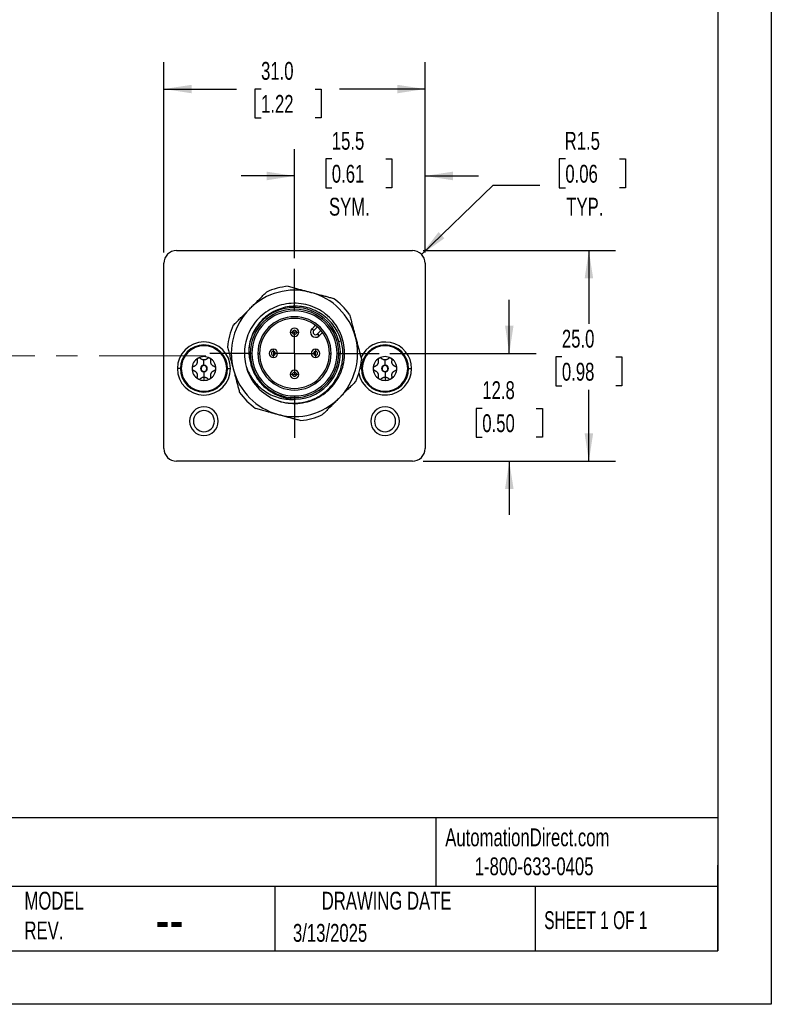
# Model space of a CAD drawing. Header units: millimetres. Extents: x 0 to 279, y 0 to 216.
# Tile 3 of 4: x 190 to 279, y 0 to 117. Entities that reach past the tile are written whole.
import ezdxf

# ---------------------------------------------------------------- set-up
doc = ezdxf.new("R2010")
doc.units = ezdxf.units.MM
doc.linetypes.add('CENTERX2', pattern=[20.32, 12.7, -2.54, 2.54, -2.54])
doc.layers.add('CENTER', color=40, linetype='CENTERX2')
doc.layers.add('DIMENSIONS', color=140, linetype='Continuous', lineweight=25)
doc.layers.add('TEXT', color=140, linetype='Continuous', lineweight=25)
doc.styles.add('SLDTEXTSTYLE0', font='TXT', dxfattribs={"width": 0.7})
doc.styles.add('SLDTEXTSTYLE1', font='TXT', dxfattribs={"width": 0.65})
doc.dimstyles.new('SLDDIMSTYLE0', dxfattribs={"dimtxt": 2.158008, "dimasz": 3.302, "dimexe": 0, "dimexo": 0.0625, "dimgap": 0.539502, "dimtad": 0, "dimtih": 1, "dimtoh": 1, "dimdec": 1, "dimrnd": 1e-09, "dimzin": 12, "dimdsep": 46, "dimtxsty": 'SLDTEXTSTYLE0', "dimsah": 1, "dimcen": 0.09, "dimadec": 0, "dimazin": 3, "dimtfac": 1, "dimtdec": 1, "dimtmove": 0, "dimatfit": 0, "dimfxl": 0, "dimfrac": 2, "dimtolj": 1, "dimtzin": 12, "dimarcsym": 0})
doc.dimstyles.new('SLDDIMSTYLE1', dxfattribs={"dimtxt": 2.158008, "dimasz": 3.302, "dimexe": 0, "dimexo": 0.0625, "dimgap": 0.539502, "dimtad": 0, "dimtih": 1, "dimtoh": 1, "dimdec": 1, "dimrnd": 1e-09, "dimzin": 4, "dimdsep": 46, "dimtxsty": 'SLDTEXTSTYLE0', "dimsah": 1, "dimcen": 0.09, "dimadec": 0, "dimazin": 1, "dimtfac": 1, "dimtdec": 1, "dimtofl": 0, "dimtmove": 0, "dimatfit": 3, "dimfxl": 0, "dimfrac": 2, "dimtolj": 1, "dimtzin": 12, "dimarcsym": 0})
doc.dimstyles.new('SLDDIMSTYLE2', dxfattribs={"dimtxt": 2.158008, "dimasz": 3.302, "dimexe": 0, "dimexo": 0.0625, "dimgap": 0.539502, "dimtad": 0, "dimtih": 1, "dimtoh": 1, "dimdec": 1, "dimrnd": 1e-09, "dimzin": 12, "dimdsep": 46, "dimtxsty": 'SLDTEXTSTYLE0', "dimsah": 1, "dimcen": 0, "dimadec": 0, "dimazin": 3, "dimtfac": 1, "dimtdec": 1, "dimtofl": 0, "dimtmove": 0, "dimatfit": 3, "dimfxl": 0, "dimfrac": 2, "dimtolj": 1, "dimtzin": 12, "dimarcsym": 0})

# ---------------------------------------------------------------- blocks, each defined once
blk = doc.blocks.new('_D')
at = {"layer": 'DIMENSIONS'}
for p, q in [((222.79, 88.58), (222.79, 101.51)), ((238.29, 89.24), (238.29, 101.51)), ((227.22, 100.35), (226.5, 100.35)), ((226.5, 100.35), (226.5, 96.92)), ((233.64, 100.35), (234.36, 100.35)), ((234.36, 100.35), (234.36, 96.92)), ((222.79, 98.33), (216.44, 98.33)), ((238.29, 98.33), (244.64, 98.33)), ((226.5, 96.92), (227.22, 96.92)), ((234.36, 96.92), (233.64, 96.92))]:
    blk.add_line(p, q, dxfattribs=at)
for points in [[(222.79, 98.33), (219.49, 98.84), (219.49, 97.82)], [(238.29, 98.33), (241.6, 97.82), (241.6, 98.84)]]:
    blk.add_solid(points, dxfattribs=at)
at = {"layer": 'DIMENSIONS', "char_height": 2.117, "attachment_point": 1, "style": 'SLDTEXTSTYLE0'}
for s, insert in [('15.5', (227.22, 103.56)), ('0.61', (227.22, 99.65)), ('SYM.', (226.89, 95.74))]:
    blk.add_mtext(s, dxfattribs=dict(at, insert=insert))
blk = doc.blocks.new('_D_1')
at = {"layer": 'DIMENSIONS'}
for p, q in [((248.29, 77.27), (248.29, 83.62)), ((234.1, 77.27), (251.47, 77.27)), ((245.09, 70.74), (244.36, 70.74)), ((244.36, 70.74), (244.36, 67.32)), ((251.5, 70.74), (252.22, 70.74)), ((252.22, 70.74), (252.22, 67.32)), ((244.36, 67.32), (245.09, 67.32)), ((252.22, 67.32), (251.5, 67.32)), ((238.06, 64.47), (251.47, 64.47)), ((248.29, 64.47), (248.29, 58.12))]:
    blk.add_line(p, q, dxfattribs=at)
for points in [[(248.29, 77.27), (248.8, 80.57), (247.79, 80.57)], [(248.29, 64.47), (247.79, 61.17), (248.8, 61.17)]]:
    blk.add_solid(points, dxfattribs=at)
at = {"layer": 'DIMENSIONS', "char_height": 2.117, "attachment_point": 1, "style": 'SLDTEXTSTYLE0'}
for s, insert in [('12.8', (245.09, 73.96)), ('0.50', (245.09, 70.04))]:
    blk.add_mtext(s, dxfattribs=dict(at, insert=insert))
blk = doc.blocks.new('_D_2')
at = {"layer": 'DIMENSIONS'}
for p, q in [((238.06, 89.47), (260.92, 89.47)), ((257.74, 89.47), (257.74, 80.77)), ((254.54, 76.85), (253.81, 76.85)), ((253.81, 76.85), (253.81, 73.42)), ((260.95, 76.85), (261.67, 76.85)), ((261.67, 76.85), (261.67, 73.42)), ((253.81, 73.42), (254.54, 73.42)), ((257.74, 64.47), (257.74, 72.94)), ((261.67, 73.42), (260.95, 73.42)), ((238.06, 64.47), (260.92, 64.47))]:
    blk.add_line(p, q, dxfattribs=at)
for points in [[(257.74, 89.47), (257.24, 86.17), (258.25, 86.17)], [(257.74, 64.47), (258.25, 67.77), (257.24, 67.77)]]:
    blk.add_solid(points, dxfattribs=at)
at = {"layer": 'DIMENSIONS', "char_height": 2.117, "attachment_point": 1, "style": 'SLDTEXTSTYLE0'}
for s, insert in [('25.0', (254.54, 80.07)), ('0.98', (254.54, 76.15))]:
    blk.add_mtext(s, dxfattribs=dict(at, insert=insert))
blk = doc.blocks.new('_D_3')
at = {"layer": 'DIMENSIONS'}
for p, q in [((207.29, 89.24), (207.29, 111.82)), ((238.29, 89.24), (238.29, 111.82)), ((207.29, 108.65), (215.89, 108.65)), ((218.82, 108.65), (218.09, 108.65)), ((218.09, 108.65), (218.09, 105.22)), ((225.23, 108.65), (225.95, 108.65)), ((225.95, 108.65), (225.95, 105.22)), ((238.29, 108.65), (228.15, 108.65)), ((218.09, 105.22), (218.82, 105.22)), ((225.95, 105.22), (225.23, 105.22))]:
    blk.add_line(p, q, dxfattribs=at)
for points in [[(207.29, 108.65), (210.6, 108.14), (210.6, 109.15)], [(238.29, 108.65), (234.99, 109.15), (234.99, 108.14)]]:
    blk.add_solid(points, dxfattribs=at)
at = {"layer": 'DIMENSIONS', "char_height": 2.117, "attachment_point": 1, "style": 'SLDTEXTSTYLE0'}
for s, insert in [('31.0', (218.82, 111.86)), ('1.22', (218.82, 107.94))]:
    blk.add_mtext(s, dxfattribs=dict(at, insert=insert))
blk = doc.blocks.new('_D_4')
at = {"layer": 'DIMENSIONS'}
for p, q in [((254.95, 100.35), (254.23, 100.35)), ((254.23, 100.35), (254.23, 96.92)), ((261.37, 100.35), (262.09, 100.35)), ((262.09, 100.35), (262.09, 96.92)), ((237.87, 89.01), (246.36, 97.22)), ((246.36, 97.22), (251.92, 97.22)), ((254.23, 96.92), (254.95, 96.92)), ((262.09, 96.92), (261.37, 96.92))]:
    blk.add_line(p, q, dxfattribs=at)
blk.add_solid([(237.87, 89.01), (240.6, 90.94), (239.89, 91.67)], dxfattribs=at)
at = {"layer": 'DIMENSIONS', "char_height": 2.117, "attachment_point": 1, "style": 'SLDTEXTSTYLE0'}
for s, insert in [('R1.5', (254.87, 103.56)), ('0.06', (254.95, 99.65)), ('TYP.', (255.06, 95.74))]:
    blk.add_mtext(s, dxfattribs=dict(at, insert=insert))
blk = doc.blocks.new('SW_CENTERMARKSYMBOL_0')
at = {"layer": 'CENTER', "color": 0}
for p, q in [((0, 5.08), (0, 10.04)), ((0, 0), (0, 2.54)), ((-5.08, 0), (-10.04, 0)), ((0, 0), (-2.54, 0)), ((0, 0), (0, -2.54)), ((0, 0), (2.54, 0)), ((5.08, 0), (10.04, 0)), ((0, -5.08), (0, -10.04))]:
    blk.add_line(p, q, dxfattribs=at)

msp = doc.modelspace()

# ---------------------------------------------------------------- linework, layer by layer
at = {"color": 7, "linetype": 'Continuous'}
for p, q in [((279.4, 215.9), (279.4, 0)), ((279.4, 0), (0, 0))]:
    msp.add_line(p, q, dxfattribs=at)
for p, q in [((208.79, 89.47), (236.79, 89.47)), ((207.29, 65.97), (207.29, 87.97)), ((238.29, 87.97), (238.29, 65.97)), ((222.29, 79.77), (222.55, 79.77)), ((223.04, 79.77), (222.55, 79.77)), ((223.04, 79.77), (223.29, 79.77)), ((224.88, 80.2), (225.27, 80.6)), ((224.88, 80.2), (225.09, 79.99)), ((225.51, 80.41), (225.09, 79.99)), ((225.7, 79.33), (225.5, 79.56)), ((225.52, 79.57), (225.93, 79.99)), ((225.52, 79.57), (225.73, 79.36)), ((226.12, 79.75), (225.73, 79.36)), ((228.06, 78.68), (228.33, 78.75)), ((212.04, 78.27), (212.04, 78.17)), ((217.74, 77.27), (217.54, 77.27)), ((218.44, 77.27), (218.64, 77.27)), ((220.29, 77.51), (220.29, 77.77)), ((220.29, 77.51), (220.29, 77.03)), ((225.29, 77.77), (225.29, 77.51)), ((225.29, 77.03), (225.29, 77.51)), ((226.94, 77.27), (227.14, 77.27)), ((228.04, 77.27), (227.84, 77.27)), ((233.54, 78.27), (233.54, 78.17)), ((212.04, 75.87), (212.04, 76.49)), ((220.29, 76.77), (220.29, 77.03)), ((225.29, 77.03), (225.29, 76.77)), ((233.54, 75.87), (233.54, 76.49)), ((209.24, 75.47), (208.89, 75.47)), ((212.04, 75.82), (212.04, 75.87)), ((212.04, 75.12), (212.04, 75.07)), ((212.04, 75.07), (212.04, 74.45)), ((214.84, 75.47), (215.19, 75.47)), ((230.74, 75.47), (230.59, 75.47)), ((233.54, 75.82), (233.54, 75.87)), ((233.54, 75.12), (233.54, 75.07)), ((233.54, 75.07), (233.54, 74.45)), ((236.34, 75.47), (236.69, 75.47)), ((212.04, 74.45), (212.04, 74.06)), ((222.55, 74.77), (222.29, 74.77)), ((222.55, 74.77), (223.04, 74.77)), ((223.29, 74.77), (223.04, 74.77)), ((233.54, 74.45), (233.54, 74.06)), ((212.04, 72.67), (212.04, 72.77)), ((233.54, 72.67), (233.54, 72.77)), ((236.79, 64.47), (208.79, 64.47))]:
    msp.add_line(p, q)
for centre, radius, start, end in [((208.79, 87.97), 1.5, 90, 180), ((236.79, 87.97), 1.5, 0, 90), ((222.79, 77.27), 7.5, 75, 135), ((222.79, 77.27), 8, 105, 114.6359), ((222.79, 77.27), 8, 95.3641, 105), ((222.79, 77.27), 7.5, 15, 75), ((222.79, 77.27), 8, 35.3641, 54.6359), ((222.79, 77.27), 7.5, 135, 195), ((222.79, 77.27), 5.45, 15, 172.9231), ((222.79, 77.27), 5.25, 360, 180), ((222.79, 77.27), 5.05, 0, 180), ((222.79, 77.27), 4.35, 0, 180), ((222.79, 77.27), 4.15, 0, 180), ((222.79, 77.27), 8, 155.3641, 174.6359), ((222.79, 79.77), 0.5, 0, 180), ((222.79, 79.77), 0.5, 180, 0), ((222.79, 79.77), 0.242, 0, 180), ((222.79, 79.77), 0.242, 180, 0), ((225.3, 79.78), 0.6, 135, 311.4314), ((225.3, 79.78), 0.3, 135, 311.4314), ((225.3, 79.78), 0.3, 311.4314, 315), ((212.04, 75.47), 3.15, 0, 180), ((222.79, 77.27), 5.45, 271.077, 15), ((225.3, 79.78), 0.6, 311.4314, 315), ((222.79, 77.27), 7.5, 315, 15), ((233.54, 75.47), 3.15, 0, 155.9884), ((212.04, 75.47), 2.8, 90, 270), ((212.04, 75.47), 2.7, 90, 270), ((212.04, 75.47), 2.8, 270, 90), ((212.04, 75.47), 2.7, 270, 90), ((222.79, 77.27), 5.25, 180, 360), ((222.79, 77.27), 5.05, 180, 0), ((222.79, 77.27), 4.35, 180, 0), ((222.79, 77.27), 4.15, 180, 0), ((220.29, 77.27), 0.5, 90, 270), ((220.29, 77.27), 0.242, 90, 270), ((220.29, 77.27), 0.5, 270, 90), ((220.29, 77.27), 0.242, 270, 90), ((225.29, 77.27), 0.5, 90, 270), ((225.29, 77.27), 0.242, 90, 270), ((225.29, 77.27), 0.5, 270, 90), ((225.29, 77.27), 0.242, 270, 90), ((233.54, 75.47), 2.8, 90, 270), ((233.54, 75.47), 2.7, 90, 270), ((233.54, 75.47), 2.8, 270, 90), ((233.54, 75.47), 2.7, 270, 90), ((212.04, 75.47), 1.41, 120, 180), ((212.04, 75.47), 1.02, 149.791, 150.209), ((212.04, 75.47), 1.41, 60, 120), ((212.04, 75.47), 1.02, 89.791, 90.209), ((212.04, 75.47), 1.41, 0, 60), ((212.04, 75.47), 1.02, 29.791, 30.209), ((222.79, 77.27), 8, 335.3641, 354.6359), ((233.54, 75.47), 1.41, 120, 180), ((233.54, 75.47), 1.02, 149.791, 150.209), ((233.54, 75.47), 1.41, 60, 120), ((233.54, 75.47), 1.02, 89.791, 90.209), ((233.54, 75.47), 1.41, 0, 60), ((233.54, 75.47), 1.02, 29.791, 30.209), ((212.04, 75.47), 3.15, 180, 0), ((212.04, 75.47), 1.41, 180, 240), ((212.04, 75.47), 1.02, 209.791, 210.209), ((212.04, 75.47), 0.4, 90, 270), ((212.04, 75.47), 0.35, 90, 270), ((212.04, 75.47), 0.4, 270, 90), ((212.04, 75.47), 0.35, 270, 90), ((212.04, 75.47), 1.41, 300, 0), ((212.04, 75.47), 1.02, 329.791, 330.209), ((222.79, 77.27), 7.5, 195, 255), ((222.79, 77.27), 5.95, 195, 248.9999), ((222.79, 74.77), 0.5, 0, 180), ((222.79, 74.77), 0.242, 0, 180), ((233.54, 75.47), 3.15, 190.0048, 0), ((233.54, 75.47), 1.41, 180, 240), ((233.54, 75.47), 1.02, 209.791, 210.209), ((233.54, 75.47), 0.4, 90, 270), ((233.54, 75.47), 0.35, 90, 270), ((233.54, 75.47), 0.4, 270, 90), ((233.54, 75.47), 0.35, 270, 90), ((233.54, 75.47), 1.41, 300, 0), ((233.54, 75.47), 1.02, 329.791, 330.209), ((212.04, 75.47), 1.41, 240, 270), ((212.04, 75.47), 1.02, 269.791, 270), ((212.04, 75.47), 1.02, 270, 270.209), ((212.04, 75.47), 1.41, 270, 300), ((222.79, 74.77), 0.5, 180, 0), ((222.79, 74.77), 0.242, 180, 0), ((233.54, 75.47), 1.41, 240, 270), ((233.54, 75.47), 1.02, 269.791, 270), ((233.54, 75.47), 1.02, 270, 270.209), ((233.54, 75.47), 1.41, 270, 300), ((222.79, 77.27), 8, 215.3641, 234.6359), ((222.79, 77.27), 7.5, 255, 315), ((212.04, 69.22), 1.7, 0, 180), ((212.04, 69.22), 1.25, 0, 180), ((233.54, 69.22), 1.7, 0, 180), ((233.54, 69.22), 1.25, 0, 180), ((212.04, 69.22), 1.7, 180, 0), ((212.04, 69.22), 1.25, 180, 0), ((222.79, 77.27), 8, 275.3641, 294.6359), ((233.54, 69.22), 1.7, 180, 0), ((233.54, 69.22), 1.25, 180, 0), ((208.79, 65.97), 1.5, 180, 270), ((236.79, 65.97), 1.5, 270, 0)]:
    msp.add_arc(centre, radius, start, end)
for points, knots in [([(217.49, 82.57), (217.55, 82.64), (217.68, 82.77), (217.87, 82.96), (218.07, 83.15), (218.26, 83.34), (218.5, 83.58), (218.79, 83.87), (219.12, 84.21), (219.35, 84.43), (219.46, 84.54)], [0, 0, 0, 0, 0.095191, 0.190865, 0.287146, 0.384155, 0.48201, 0.649514, 0.822017, 1, 1, 1, 1]), ([(222.05, 85.24), (222.14, 85.21), (222.32, 85.16), (222.6, 85.09), (222.88, 85.01), (223.15, 84.94), (223.47, 84.85), (223.86, 84.75), (224.3, 84.63), (224.59, 84.55), (224.73, 84.51)], [0, 0, 0, 0, 0.107356, 0.212739, 0.316247, 0.417982, 0.518055, 0.680497, 0.840958, 1, 1, 1, 1]), ([(224.73, 84.51), (224.82, 84.49), (225, 84.44), (225.26, 84.37), (225.52, 84.3), (225.79, 84.23), (226.11, 84.15), (226.51, 84.04), (226.96, 83.92), (227.27, 83.84), (227.42, 83.79)], [0, 0, 0, 0, 0.095191, 0.190865, 0.287146, 0.384155, 0.48201, 0.649514, 0.822017, 1, 1, 1, 1]), ([(221.25, 83.02), (220.5, 82.82), (219.79, 82.46), (218.55, 81.52), (218.03, 80.92), (217.25, 79.57), (217, 78.82), (216.79, 77.27), (216.84, 76.48), (217.05, 75.73)], [0, 0, 0, 0, 0.25, 0.25, 0.5, 0.5, 0.75, 0.75, 1, 1, 1, 1]), ([(224.33, 71.52), (225.09, 71.73), (225.8, 72.08), (227.03, 73.02), (227.56, 73.62), (228.34, 74.97), (228.59, 75.72), (228.79, 77.27), (228.74, 78.06), (228.34, 79.56), (227.99, 80.27), (227.04, 81.51), (226.44, 82.03), (225.09, 82.81), (224.34, 83.07), (222.8, 83.27), (222.01, 83.22), (221.25, 83.02)], [0, 0, 0, 0, 0.125, 0.125, 0.25, 0.25, 0.375, 0.375, 0.5, 0.5, 0.625, 0.625, 0.75, 0.75, 0.875, 0.875, 1, 1, 1, 1]), ([(215.52, 80.61), (215.59, 80.67), (215.72, 80.81), (215.93, 81.01), (216.13, 81.21), (216.33, 81.41), (216.57, 81.65), (216.85, 81.93), (217.17, 82.25), (217.38, 82.47), (217.49, 82.57)], [0, 0, 0, 0, 0.107356, 0.212739, 0.316247, 0.417982, 0.518055, 0.680497, 0.840958, 1, 1, 1, 1]), ([(228.33, 78.75), (228.14, 79.39), (227.85, 79.98), (227.09, 81.05), (226.62, 81.51), (225.55, 82.24), (224.95, 82.52), (223.7, 82.85), (223.05, 82.9), (221.77, 82.79), (221.14, 82.62), (219.98, 82.09), (219.45, 81.72), (218.55, 80.83), (218.17, 80.31), (217.62, 79.18), (217.45, 78.56), (217.39, 77.94)], [0, 0, 0, 0, 0.125, 0.125, 0.25, 0.25, 0.375, 0.375, 0.5, 0.5, 0.625, 0.625, 0.75, 0.75, 0.875, 0.875, 1, 1, 1, 1]), ([(229.32, 81.9), (229.34, 81.81), (229.39, 81.62), (229.47, 81.35), (229.54, 81.07), (229.61, 80.8), (229.7, 80.47), (229.8, 80.09), (229.92, 79.65), (230, 79.36), (230.04, 79.21)], [0, 0, 0, 0, 0.1073561, 0.212739, 0.3162467, 0.4179823, 0.5180547, 0.6804969, 0.8409585, 1, 1, 1, 1]), ([(220.66, 71.72), (221.17, 71.53), (221.71, 71.41), (222.79, 71.33), (223.34, 71.37), (224.4, 71.58), (224.91, 71.76), (225.87, 72.25), (226.31, 72.57), (227.09, 73.3), (227.43, 73.71), (227.98, 74.62), (228.2, 75.12), (228.48, 76.14), (228.55, 76.67), (228.55, 77.72), (228.47, 78.25), (228.33, 78.75)], [0, 0, 0, 0, 0.125, 0.125, 0.25, 0.25, 0.375, 0.375, 0.5, 0.5, 0.625, 0.625, 0.75, 0.75, 0.875, 0.875, 1, 1, 1, 1]), ([(230.04, 79.21), (230.06, 79.12), (230.11, 78.95), (230.18, 78.69), (230.25, 78.42), (230.32, 78.16), (230.41, 77.83), (230.51, 77.44), (230.64, 76.98), (230.72, 76.68), (230.76, 76.52)], [0, 0, 0, 0, 0.095191, 0.190865, 0.287146, 0.384155, 0.48201, 0.649514, 0.822017, 1, 1, 1, 1]), ([(214.83, 78.02), (214.85, 77.92), (214.9, 77.74), (214.98, 77.45), (215.06, 77.17), (215.13, 76.89), (215.22, 76.56), (215.32, 76.18), (215.43, 75.76), (215.51, 75.47), (215.55, 75.33)], [0, 0, 0, 0, 0.109187, 0.216522, 0.322322, 0.426926, 0.530692, 0.688453, 0.844366, 1, 1, 1, 1]), ([(217.39, 77.94), (217.38, 77.88), (217.37, 77.75), (217.37, 77.55), (217.37, 77.35), (217.38, 77.16), (217.41, 76.92), (217.44, 76.64), (217.51, 76.32), (217.57, 76.11), (217.6, 76)], [0, 0, 0, 0, 0.100223, 0.200293, 0.300342, 0.400504, 0.50091, 0.667541, 0.8337, 1, 1, 1, 1]), ([(211.16, 75.98), (211.15, 75.96), (211.13, 75.94), (211.11, 75.9), (211.07, 75.86), (211.04, 75.83), (210.98, 75.79), (210.91, 75.74), (210.85, 75.72), (210.82, 75.71)], [0, 0, 0, 0, 0.0907677, 0.1849869, 0.2840048, 0.3889839, 0.5009012, 0.7266862, 1, 1, 1, 1]), ([(211.22, 76.41), (211.23, 76.39), (211.24, 76.34), (211.24, 76.28), (211.24, 76.21), (211.22, 76.13), (211.2, 76.05), (211.17, 76.01), (211.16, 75.98)], [0, 0, 0, 0, 0.187534, 0.35369, 0.499109, 0.681786, 0.84695, 1, 1, 1, 1]), ([(211.34, 76.69), (211.33, 76.68), (211.3, 76.67), (211.27, 76.64), (211.24, 76.6), (211.22, 76.55), (211.21, 76.48), (211.22, 76.44), (211.22, 76.41)], [0, 0, 0, 0, 0.117276, 0.23841, 0.365569, 0.500628, 0.729519, 1, 1, 1, 1]), ([(211.64, 76.65), (211.63, 76.66), (211.6, 76.69), (211.56, 76.71), (211.5, 76.73), (211.42, 76.73), (211.37, 76.7), (211.34, 76.69)], [0, 0, 0, 0, 0.185511, 0.352111, 0.500696, 0.762355, 1, 1, 1, 1]), ([(212.04, 76.49), (212.02, 76.49), (211.99, 76.49), (211.94, 76.5), (211.9, 76.51), (211.85, 76.52), (211.79, 76.55), (211.71, 76.59), (211.66, 76.63), (211.64, 76.65)], [0, 0, 0, 0, 0.090692, 0.184893, 0.283929, 0.388943, 0.500895, 0.726774, 1, 1, 1, 1]), ([(212.45, 76.65), (212.43, 76.64), (212.4, 76.61), (212.34, 76.57), (212.28, 76.54), (212.21, 76.51), (212.13, 76.49), (212.08, 76.49), (212.05, 76.49)], [0, 0, 0, 0, 0.187452, 0.353613, 0.499111, 0.681847, 0.847041, 1, 1, 1, 1]), ([(212.75, 76.69), (212.74, 76.7), (212.71, 76.71), (212.67, 76.72), (212.62, 76.73), (212.57, 76.72), (212.5, 76.7), (212.47, 76.67), (212.45, 76.65)], [0, 0, 0, 0, 0.117276, 0.238411, 0.36557, 0.500629, 0.72952, 1, 1, 1, 1]), ([(212.87, 76.41), (212.87, 76.43), (212.88, 76.46), (212.87, 76.51), (212.86, 76.57), (212.82, 76.64), (212.77, 76.67), (212.75, 76.69)], [0, 0, 0, 0, 0.185512, 0.352113, 0.500698, 0.762356, 1, 1, 1, 1]), ([(212.92, 75.98), (212.92, 76), (212.9, 76.02), (212.88, 76.07), (212.87, 76.11), (212.86, 76.16), (212.85, 76.23), (212.85, 76.31), (212.86, 76.38), (212.87, 76.41)], [0, 0, 0, 0, 0.090768, 0.184987, 0.284005, 0.388984, 0.500901, 0.726686, 1, 1, 1, 1]), ([(213.27, 75.71), (213.25, 75.72), (213.2, 75.73), (213.14, 75.76), (213.08, 75.8), (213.03, 75.85), (212.97, 75.91), (212.94, 75.96), (212.93, 75.98)], [0, 0, 0, 0, 0.187534, 0.35369, 0.499109, 0.681786, 0.84695, 1, 1, 1, 1]), ([(217.6, 76), (217.61, 75.93), (217.65, 75.79), (217.72, 75.58), (217.79, 75.37), (217.87, 75.17), (217.96, 74.97), (218.13, 74.64), (218.39, 74.2), (218.81, 73.68), (219.28, 73.22), (219.75, 72.86), (220.19, 72.59), (220.58, 72.39), (220.85, 72.29), (220.99, 72.23)], [0, 0, 0, 0, 0.041656, 0.083192, 0.12468, 0.16619, 0.207792, 0.249555, 0.374704, 0.499985, 0.62505, 0.750364, 0.833556, 0.91658, 1, 1, 1, 1]), ([(232.66, 75.98), (232.65, 75.96), (232.63, 75.94), (232.61, 75.9), (232.57, 75.86), (232.54, 75.83), (232.48, 75.79), (232.41, 75.74), (232.35, 75.72), (232.32, 75.71)], [0, 0, 0, 0, 0.090768, 0.184987, 0.284005, 0.388984, 0.500901, 0.726686, 1, 1, 1, 1]), ([(232.72, 76.41), (232.73, 76.39), (232.74, 76.34), (232.74, 76.28), (232.74, 76.21), (232.72, 76.13), (232.7, 76.05), (232.67, 76.01), (232.66, 75.98)], [0, 0, 0, 0, 0.187534, 0.35369, 0.499109, 0.681786, 0.84695, 1, 1, 1, 1]), ([(232.84, 76.69), (232.83, 76.68), (232.8, 76.67), (232.77, 76.64), (232.74, 76.6), (232.72, 76.55), (232.71, 76.48), (232.72, 76.44), (232.72, 76.41)], [0, 0, 0, 0, 0.117276, 0.23841, 0.365569, 0.500628, 0.729519, 1, 1, 1, 1]), ([(233.14, 76.65), (233.13, 76.66), (233.1, 76.69), (233.06, 76.71), (233, 76.73), (232.92, 76.73), (232.87, 76.7), (232.84, 76.69)], [0, 0, 0, 0, 0.185511, 0.352111, 0.500696, 0.762355, 1, 1, 1, 1]), ([(233.54, 76.49), (233.52, 76.49), (233.49, 76.49), (233.44, 76.5), (233.4, 76.51), (233.35, 76.52), (233.29, 76.55), (233.21, 76.59), (233.16, 76.63), (233.14, 76.65)], [0, 0, 0, 0, 0.090692, 0.184893, 0.283929, 0.388943, 0.500895, 0.726774, 1, 1, 1, 1]), ([(233.95, 76.65), (233.93, 76.64), (233.9, 76.61), (233.84, 76.57), (233.78, 76.54), (233.71, 76.51), (233.63, 76.49), (233.58, 76.49), (233.55, 76.49)], [0, 0, 0, 0, 0.187452, 0.353613, 0.499111, 0.681847, 0.847041, 1, 1, 1, 1]), ([(234.25, 76.69), (234.24, 76.7), (234.21, 76.71), (234.17, 76.72), (234.12, 76.73), (234.07, 76.72), (234, 76.7), (233.97, 76.67), (233.95, 76.65)], [0, 0, 0, 0, 0.117276, 0.238411, 0.36557, 0.500629, 0.72952, 1, 1, 1, 1]), ([(234.37, 76.41), (234.37, 76.43), (234.38, 76.46), (234.37, 76.51), (234.36, 76.57), (234.32, 76.64), (234.27, 76.67), (234.25, 76.69)], [0, 0, 0, 0, 0.185512, 0.352113, 0.500698, 0.762356, 1, 1, 1, 1]), ([(234.42, 75.98), (234.42, 76), (234.4, 76.02), (234.38, 76.07), (234.37, 76.11), (234.36, 76.16), (234.35, 76.23), (234.35, 76.31), (234.36, 76.38), (234.37, 76.41)], [0, 0, 0, 0, 0.090768, 0.184987, 0.284005, 0.388984, 0.500901, 0.726686, 1, 1, 1, 1]), ([(234.77, 75.71), (234.75, 75.72), (234.7, 75.73), (234.64, 75.76), (234.58, 75.8), (234.53, 75.85), (234.47, 75.91), (234.44, 75.96), (234.43, 75.98)], [0, 0, 0, 0, 0.187534, 0.35369, 0.499109, 0.681786, 0.84695, 1, 1, 1, 1]), ([(210.82, 75.71), (210.8, 75.71), (210.77, 75.7), (210.73, 75.67), (210.68, 75.63), (210.64, 75.56), (210.64, 75.5), (210.63, 75.47)], [0, 0, 0, 0, 0.185512, 0.352113, 0.500698, 0.762356, 1, 1, 1, 1]), ([(210.63, 75.47), (210.63, 75.46), (210.64, 75.43), (210.65, 75.38), (210.67, 75.34), (210.7, 75.3), (210.75, 75.25), (210.79, 75.24), (210.82, 75.23)], [0, 0, 0, 0, 0.117276, 0.238411, 0.36557, 0.500629, 0.729519, 1, 1, 1, 1]), ([(210.82, 75.23), (210.84, 75.22), (210.88, 75.21), (210.94, 75.18), (211, 75.14), (211.06, 75.09), (211.12, 75.03), (211.14, 74.99), (211.16, 74.96)], [0, 0, 0, 0, 0.187534, 0.35369, 0.499109, 0.681786, 0.84695, 1, 1, 1, 1]), ([(211.16, 74.96), (211.17, 74.94), (211.18, 74.92), (211.2, 74.87), (211.22, 74.83), (211.23, 74.78), (211.24, 74.71), (211.24, 74.63), (211.23, 74.56), (211.22, 74.53)], [0, 0, 0, 0, 0.090768, 0.184987, 0.284005, 0.388984, 0.500901, 0.726686, 1, 1, 1, 1]), ([(212.87, 74.53), (212.86, 74.55), (212.85, 74.6), (212.85, 74.66), (212.85, 74.73), (212.86, 74.81), (212.89, 74.89), (212.91, 74.93), (212.92, 74.96)], [0, 0, 0, 0, 0.187534, 0.35369, 0.499109, 0.681786, 0.84695, 1, 1, 1, 1]), ([(212.93, 74.96), (212.94, 74.98), (212.95, 75), (212.98, 75.04), (213.01, 75.08), (213.05, 75.11), (213.1, 75.15), (213.18, 75.2), (213.24, 75.22), (213.27, 75.23)], [0, 0, 0, 0, 0.090768, 0.184987, 0.284005, 0.388984, 0.500901, 0.726686, 1, 1, 1, 1]), ([(213.45, 75.47), (213.45, 75.48), (213.45, 75.51), (213.44, 75.56), (213.42, 75.6), (213.39, 75.64), (213.34, 75.69), (213.29, 75.7), (213.27, 75.71)], [0, 0, 0, 0, 0.117276, 0.238411, 0.36557, 0.500629, 0.729519, 1, 1, 1, 1]), ([(213.27, 75.23), (213.29, 75.24), (213.32, 75.25), (213.36, 75.27), (213.4, 75.31), (213.44, 75.38), (213.45, 75.44), (213.45, 75.47)], [0, 0, 0, 0, 0.185512, 0.352113, 0.500698, 0.762356, 1, 1, 1, 1]), ([(215.55, 75.33), (215.57, 75.24), (215.62, 75.07), (215.69, 74.82), (215.76, 74.56), (215.82, 74.3), (215.91, 73.98), (216.02, 73.58), (216.14, 73.11), (216.23, 72.8), (216.27, 72.64)], [0, 0, 0, 0, 0.093446, 0.186768, 0.280311, 0.374413, 0.469406, 0.642745, 0.819087, 1, 1, 1, 1]), ([(217.05, 75.73), (217.26, 75.11), (217.57, 74.52), (218.36, 73.5), (218.84, 73.06), (219.9, 72.37), (220.48, 72.12), (221.68, 71.82), (222.29, 71.77), (222.9, 71.82)], [0, 0, 0, 0, 0.25, 0.25, 0.5, 0.5, 0.75, 0.75, 1, 1, 1, 1]), ([(232.32, 75.71), (232.3, 75.71), (232.27, 75.7), (232.23, 75.67), (232.18, 75.63), (232.14, 75.56), (232.14, 75.5), (232.13, 75.47)], [0, 0, 0, 0, 0.185512, 0.352113, 0.500698, 0.762356, 1, 1, 1, 1]), ([(232.13, 75.47), (232.13, 75.46), (232.14, 75.43), (232.15, 75.38), (232.17, 75.34), (232.2, 75.3), (232.25, 75.25), (232.29, 75.24), (232.32, 75.23)], [0, 0, 0, 0, 0.117276, 0.238411, 0.36557, 0.500629, 0.729519, 1, 1, 1, 1]), ([(232.32, 75.23), (232.34, 75.22), (232.38, 75.21), (232.44, 75.18), (232.5, 75.14), (232.56, 75.09), (232.62, 75.03), (232.64, 74.99), (232.66, 74.96)], [0, 0, 0, 0, 0.187534, 0.35369, 0.499109, 0.681786, 0.84695, 1, 1, 1, 1]), ([(232.66, 74.96), (232.67, 74.94), (232.68, 74.92), (232.7, 74.87), (232.72, 74.83), (232.73, 74.78), (232.74, 74.71), (232.74, 74.63), (232.73, 74.56), (232.72, 74.53)], [0, 0, 0, 0, 0.090768, 0.184987, 0.284005, 0.388984, 0.500901, 0.726686, 1, 1, 1, 1]), ([(234.37, 74.53), (234.36, 74.55), (234.35, 74.6), (234.35, 74.66), (234.35, 74.73), (234.36, 74.81), (234.39, 74.89), (234.41, 74.93), (234.42, 74.96)], [0, 0, 0, 0, 0.187534, 0.35369, 0.499109, 0.681786, 0.84695, 1, 1, 1, 1]), ([(234.43, 74.96), (234.44, 74.98), (234.45, 75), (234.48, 75.04), (234.51, 75.08), (234.55, 75.11), (234.6, 75.15), (234.68, 75.2), (234.74, 75.22), (234.77, 75.23)], [0, 0, 0, 0, 0.090768, 0.184987, 0.284005, 0.388984, 0.500901, 0.726686, 1, 1, 1, 1]), ([(234.95, 75.47), (234.95, 75.48), (234.95, 75.51), (234.94, 75.56), (234.92, 75.6), (234.89, 75.64), (234.84, 75.69), (234.79, 75.7), (234.77, 75.71)], [0, 0, 0, 0, 0.117276, 0.238411, 0.36557, 0.500629, 0.729519, 1, 1, 1, 1]), ([(234.77, 75.23), (234.79, 75.24), (234.82, 75.25), (234.86, 75.27), (234.9, 75.31), (234.94, 75.38), (234.95, 75.44), (234.95, 75.47)], [0, 0, 0, 0, 0.185512, 0.352113, 0.500698, 0.762356, 1, 1, 1, 1]), ([(211.22, 74.53), (211.22, 74.51), (211.21, 74.48), (211.21, 74.43), (211.23, 74.37), (211.26, 74.3), (211.31, 74.27), (211.34, 74.25)], [0, 0, 0, 0, 0.1855116, 0.3521126, 0.5006976, 0.762356, 1, 1, 1, 1]), ([(211.34, 74.25), (211.35, 74.24), (211.38, 74.23), (211.42, 74.22), (211.45, 74.22), (211.46, 74.22)], [0, 0, 0, 0, 0.322053, 0.653411, 1, 1, 1, 1]), ([(211.46, 74.22), (211.48, 74.22), (211.51, 74.22), (211.56, 74.23), (211.6, 74.25), (211.63, 74.28), (211.64, 74.29)], [0, 0, 0, 0, 0.212949, 0.449419, 0.711304, 1, 1, 1, 1]), ([(211.64, 74.29), (211.66, 74.3), (211.69, 74.33), (211.75, 74.37), (211.81, 74.4), (211.88, 74.43), (211.96, 74.45), (212.01, 74.45), (212.04, 74.45)], [0, 0, 0, 0, 0.187533, 0.35369, 0.499108, 0.681785, 0.846949, 1, 1, 1, 1]), ([(212.05, 74.45), (212.06, 74.45), (212.09, 74.45), (212.14, 74.44), (212.19, 74.43), (212.24, 74.42), (212.3, 74.4), (212.37, 74.35), (212.42, 74.31), (212.45, 74.29)], [0, 0, 0, 0, 0.090768, 0.184987, 0.284005, 0.388984, 0.500901, 0.726686, 1, 1, 1, 1]), ([(212.45, 74.29), (212.46, 74.28), (212.49, 74.25), (212.53, 74.23), (212.58, 74.22), (212.61, 74.22), (212.62, 74.22)], [0, 0, 0, 0, 0.288696, 0.550581, 0.787051, 1, 1, 1, 1]), ([(212.62, 74.22), (212.64, 74.22), (212.67, 74.22), (212.71, 74.23), (212.74, 74.24), (212.75, 74.25)], [0, 0, 0, 0, 0.346589, 0.677947, 1, 1, 1, 1]), ([(212.75, 74.25), (212.76, 74.26), (212.79, 74.27), (212.82, 74.3), (212.84, 74.34), (212.86, 74.39), (212.88, 74.46), (212.87, 74.5), (212.87, 74.53)], [0, 0, 0, 0, 0.117276, 0.2384103, 0.3655687, 0.5006276, 0.7295187, 1, 1, 1, 1]), ([(230.07, 73.94), (230, 73.87), (229.86, 73.73), (229.66, 73.53), (229.46, 73.33), (229.26, 73.13), (229.02, 72.89), (228.74, 72.61), (228.42, 72.29), (228.2, 72.07), (228.1, 71.97)], [0, 0, 0, 0, 0.107356, 0.212739, 0.316247, 0.417982, 0.518055, 0.680497, 0.840958, 1, 1, 1, 1]), ([(232.72, 74.53), (232.72, 74.51), (232.71, 74.48), (232.71, 74.43), (232.73, 74.37), (232.76, 74.3), (232.81, 74.27), (232.84, 74.25)], [0, 0, 0, 0, 0.185512, 0.352113, 0.500698, 0.762356, 1, 1, 1, 1]), ([(232.84, 74.25), (232.85, 74.24), (232.88, 74.23), (232.92, 74.22), (232.95, 74.22), (232.96, 74.22)], [0, 0, 0, 0, 0.322053, 0.653411, 1, 1, 1, 1]), ([(232.96, 74.22), (232.98, 74.22), (233.01, 74.22), (233.06, 74.23), (233.1, 74.25), (233.13, 74.28), (233.14, 74.29)], [0, 0, 0, 0, 0.212949, 0.4494187, 0.7113042, 1, 1, 1, 1]), ([(233.14, 74.29), (233.16, 74.3), (233.19, 74.33), (233.25, 74.37), (233.31, 74.4), (233.38, 74.43), (233.46, 74.45), (233.51, 74.45), (233.54, 74.45)], [0, 0, 0, 0, 0.187533, 0.35369, 0.499108, 0.681785, 0.846949, 1, 1, 1, 1]), ([(233.55, 74.45), (233.56, 74.45), (233.59, 74.45), (233.64, 74.44), (233.69, 74.43), (233.74, 74.42), (233.8, 74.4), (233.87, 74.35), (233.92, 74.31), (233.95, 74.29)], [0, 0, 0, 0, 0.090768, 0.184987, 0.284005, 0.388984, 0.500901, 0.726686, 1, 1, 1, 1]), ([(233.95, 74.29), (233.96, 74.28), (233.99, 74.25), (234.03, 74.23), (234.08, 74.22), (234.11, 74.22), (234.12, 74.22)], [0, 0, 0, 0, 0.2886958, 0.5505813, 0.787051, 1, 1, 1, 1]), ([(234.12, 74.22), (234.14, 74.22), (234.17, 74.22), (234.21, 74.23), (234.24, 74.24), (234.25, 74.25)], [0, 0, 0, 0, 0.346589, 0.677947, 1, 1, 1, 1]), ([(234.25, 74.25), (234.26, 74.26), (234.29, 74.27), (234.32, 74.3), (234.34, 74.34), (234.36, 74.39), (234.38, 74.46), (234.37, 74.5), (234.37, 74.53)], [0, 0, 0, 0, 0.117276, 0.23841, 0.365569, 0.500628, 0.729519, 1, 1, 1, 1]), ([(220.75, 71.7), (220.79, 71.68), (221.19, 71.49), (222.02, 71.35), (223.19, 71.28), (223.95, 71.44), (224.33, 71.52)], [0, 0, 0, 0, 0.040667, 0.360445, 0.680222, 1, 1, 1, 1]), ([(220.99, 72.23), (221.05, 72.21), (221.17, 72.16), (221.35, 72.1), (221.54, 72.04), (221.73, 71.99), (221.96, 71.93), (222.24, 71.88), (222.57, 71.84), (222.79, 71.83), (222.9, 71.82)], [0, 0, 0, 0, 0.099498, 0.198928, 0.298423, 0.398116, 0.498139, 0.66519, 0.832273, 1, 1, 1, 1]), ([(228.1, 71.97), (228.03, 71.9), (227.91, 71.78), (227.71, 71.58), (227.52, 71.39), (227.33, 71.2), (227.09, 70.96), (226.8, 70.67), (226.46, 70.33), (226.24, 70.11), (226.13, 70)], [0, 0, 0, 0, 0.095191, 0.190865, 0.287146, 0.384155, 0.48201, 0.649514, 0.822017, 1, 1, 1, 1]), ([(218.16, 70.75), (218.26, 70.72), (218.45, 70.67), (218.73, 70.6), (219.01, 70.52), (219.29, 70.44), (219.62, 70.36), (220, 70.26), (220.42, 70.14), (220.71, 70.06), (220.85, 70.03)], [0, 0, 0, 0, 0.109187, 0.216522, 0.322322, 0.426926, 0.530692, 0.688453, 0.844366, 1, 1, 1, 1]), ([(220.85, 70.03), (220.94, 70), (221.11, 69.96), (221.36, 69.89), (221.62, 69.82), (221.88, 69.75), (222.21, 69.66), (222.6, 69.56), (223.07, 69.43), (223.38, 69.35), (223.54, 69.31)], [0, 0, 0, 0, 0.093446, 0.186769, 0.280311, 0.374413, 0.469406, 0.642745, 0.819087, 1, 1, 1, 1])]:
    msp.add_open_spline(points, degree=3, knots=knots)
for points in [[(212.04, 76.49), (212.04, 76.49), (212.04, 76.49), (212.04, 76.49)], [(212.05, 76.49), (212.05, 76.49), (212.05, 76.49), (212.05, 76.49)], [(233.54, 76.49), (233.54, 76.49), (233.54, 76.49), (233.54, 76.49)], [(233.55, 76.49), (233.55, 76.49), (233.55, 76.49), (233.55, 76.49)]]:
    msp.add_open_spline(points, degree=3)
at = {"layer": 'CENTER', "linetype": 'CENTERX2', "lineweight": 18}
msp.add_line((212.28, 76.97), (108.66, 76.97), dxfattribs=at)
at = {"layer": 'TEXT'}
for p, q in [((273.05, 209.55), (273.05, 6.35)), ((273.05, 22.13), (6.35, 22.13)), ((239.58, 22.13), (239.58, 13.97)), ((273.05, 6.35), (273.05, 16.51)), ((273.05, 13.97), (6.35, 13.97)), ((220.47, 13.97), (220.47, 6.35)), ((251.35, 13.97), (251.35, 6.35)), ((6.35, 6.35), (273.05, 6.35))]:
    msp.add_line(p, q, dxfattribs=at)

# ---------------------------------------------------------------- block references
at = {"layer": 'CENTER'}
msp.add_blockref('SW_CENTERMARKSYMBOL_0', (222.79, 77.27), dxfattribs=at)

# ---------------------------------------------------------------- texts
at = {"color": 179, "linetype": 'Continuous', "lineweight": 18, "char_height": 2.1167, "attachment_point": 1, "style": 'SLDTEXTSTYLE0'}
for s, insert in [('AutomationDirect.com', (240.69, 20.88)), ('1-800-633-0405', (244.19, 17.44))]:
    msp.add_mtext(s, dxfattribs=dict(at, insert=insert))
at = {"layer": 'TEXT'}
for s, insert, char_height, attachment_point, style in [('MODEL ^JREV.', (190.73, 13.36), 2.1167, 1, 'SLDTEXTSTYLE0'), ('DRAWING DATE', (233.73, 13.36), 2.1167, 2, 'SLDTEXTSTYLE0'), ('SHEET 1 OF 1', (252.44, 11.05), 2.1167, 1, 'SLDTEXTSTYLE1'), ('--', (206.3, 12.73), 5.292, 1, 'SLDTEXTSTYLE0'), ('3/13/2025', (222.61, 9.54), 2.117, 1, 'SLDTEXTSTYLE0')]:
    msp.add_mtext(s, dxfattribs=dict(at, insert=insert, char_height=char_height, attachment_point=attachment_point, style=style))

# ---------------------------------------------------------------- dimensions: what is measured, and where the dimension line sits
at = {"layer": 'DIMENSIONS'}
dim = msp.add_linear_dim(base=(207.29, 108.65), p1=(238.29, 87.97), p2=(207.29, 87.97), dimstyle='SLDDIMSTYLE1', dxfattribs=at)
dim.commit()
dim.dimension.update_dxf_attribs({"geometry": '_D_3', "text_midpoint": (222.02, 108.65), "dimtype": 160})
dim = msp.add_linear_dim(base=(238.29, 98.33), p1=(222.79, 87.31), p2=(238.29, 87.97), text='<>\\PSYM.', dimstyle='SLDDIMSTYLE0', dxfattribs=at)
dim.commit()
dim.dimension.update_dxf_attribs({"geometry": '_D', "text_midpoint": (230.43, 98.33), "dimtype": 160})
dim = msp.add_radius_dim(center=(236.79, 87.97), mpoint=(237.87, 89.01), text='<>\\PTYP.', dimstyle='SLDDIMSTYLE2', dxfattribs=at)
dim.commit()
dim.dimension.update_dxf_attribs({"geometry": '_D_4', "text_midpoint": (258.16, 98.33), "dimtype": 164})
for base, p1, dimstyle, picture, middle in [((257.74, 64.47), (236.79, 89.47), 'SLDDIMSTYLE1', '_D_2', (257.74, 76.85)), ((248.29, 64.47), (232.83, 77.27), 'SLDDIMSTYLE0', '_D_1', (248.29, 70.74))]:
    dim = msp.add_linear_dim(base=base, p1=p1, p2=(236.79, 64.47), angle=90, dimstyle=dimstyle, dxfattribs=at)
    dim.commit()
    dim.dimension.update_dxf_attribs({"geometry": picture, "text_midpoint": middle, "dimtype": 160})

doc.saveas('drawing.dxf')
